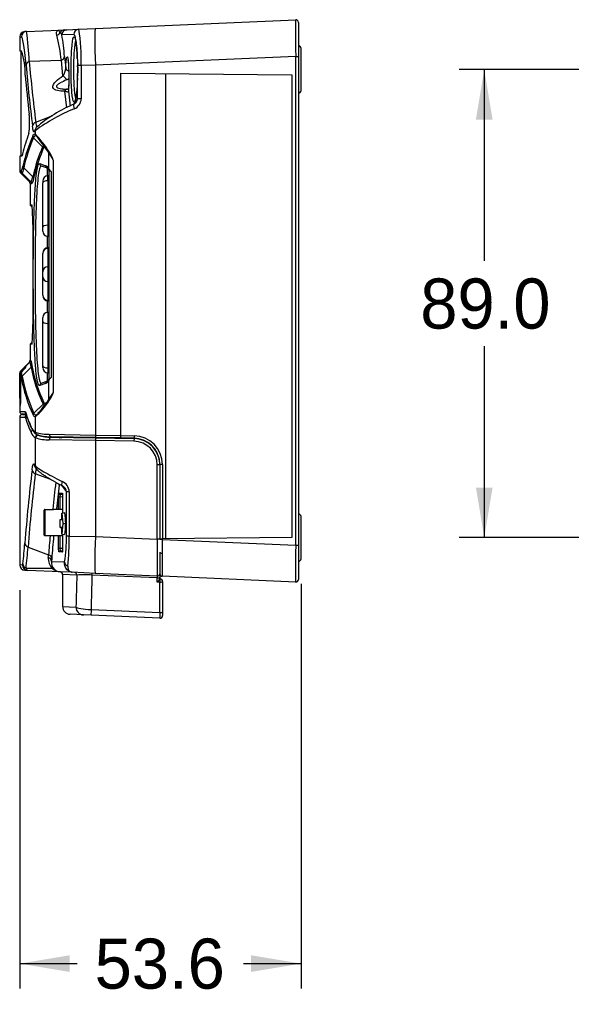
# Paper-space layout 'Layout1' of a CAD drawing. Header units: millimetres. Extents: x 18 to 263, y 21 to 193.
# Tile 7 of 9: x 132 to 184, y 42 to 136. Entities that reach past the tile are written whole.
import ezdxf
from ezdxf.enums import TextEntityAlignment as Align

# ---------------------------------------------------------------- set-up
doc = ezdxf.new("R2010")
doc.units = ezdxf.units.MM
for name, color, linetype in [('Default', 7, 'Continuous'), ('MS-001590', 7, 'Continuous'), ('MS-001593', 7, 'Continuous'), ('MS-001837', 7, 'Continuous')]:
    doc.layers.add(name, color=color, linetype=linetype)
doc.styles.add('SEACAD_Solid_Edge_ANSI', font='seans.ttf')
doc.dimstyles.new('ANSI_(inch)', dxfattribs={"dimtxt": 4.7625, "dimasz": 4.7625, "dimexe": 2.38125, "dimexo": 2.38125, "dimgap": 2.38125, "dimtad": 0, "dimtih": 1, "dimtoh": 1, "dimdec": 1, "dimlfac": 2, "dimzin": 4, "dimdsep": 46, "dimtxsty": 'SEACAD_Solid_Edge_ANSI', "dimblk1": '_SE_FILLED', "dimblk2": '_SE_FILLED', "dimsah": 1, "dimcen": 2.38125, "dimadec": 0, "dimazin": 0, "dimtfac": 1, "dimtofl": 0, "dimtmove": 0, "dimatfit": 3, "dimfxl": 1, "dimtolj": 1, "dimtzin": 4, "dimarcsym": 0})

# ---------------------------------------------------------------- blocks, each defined once
blk = doc.blocks.new('SE2')
at = {"layer": 'MS-001590', "color": 7, "linetype": 'Continuous'}
for p, q in [((139.001, 134.959), (158.056, 135.791)), ((132.444, 134.672), (135.543, 134.808)), ((135.543, 134.808), (136.058, 134.83)), ((136.058, 134.83), (136.285, 134.84)), ((136.285, 134.84), (137.406, 134.889)), ((137.406, 134.889), (139.001, 134.959)), ((158.317, 135.541), (158.317, 132.294)), ((131.792, 134.165), (131.966, 134.173)), ((131.792, 134.165), (131.792, 132.813)), ((132.444, 134.672), (132.27, 134.665)), ((136.93, 134.39), (135.808, 134.341)), ((158.321, 133.317), (158.317, 133.317)), ((158.321, 133.317), (158.321, 128.809)), ((158.567, 129.059), (158.567, 133.067)), ((131.973, 132.813), (131.792, 132.813)), ((131.917, 132.813), (131.917, 122.813)), ((136.064, 132.307), (136.181, 131.173)), ((158.056, 132.294), (139.001, 131.462)), ((158.056, 85.832), (158.056, 132.294)), ((158.056, 132.294), (158.317, 132.294)), ((158.317, 132.294), (158.317, 85.832)), ((135.759, 131.93), (132.698, 131.83)), ((135.91, 130.47), (135.759, 131.93)), ((137.65, 131.438), (137.327, 131.438)), ((139.001, 131.462), (137.65, 131.438)), ((137.65, 131.438), (137.65, 128.281)), ((139.001, 131.462), (139.001, 96.317)), ((137.285, 130.283), (137.282, 130.16)), ((137.287, 128.281), (137.287, 130.275)), ((141.402, 130.705), (157.682, 130.563)), ((141.402, 96.275), (141.402, 130.705)), ((145.7, 86.458), (145.7, 130.668)), ((157.682, 130.563), (157.682, 86.563)), ((136.27, 127.412), (136.075, 129.004)), ((136.428, 128.998), (136.606, 127.574)), ((137.65, 128.281), (137.287, 128.281)), ((158.317, 128.809), (158.321, 128.809)), ((133.323, 126.046), (134.939, 126.672)), ((133.105, 124.553), (133.97, 123.715)), ((133.289, 125.266), (133.211, 125.148)), ((133.289, 124.918), (133.289, 125.266)), ((131.973, 122.813), (131.792, 122.813)), ((131.792, 122.813), (131.792, 121.417)), ((134.56, 121.619), (134.56, 123.145)), ((132.178, 121.702), (133.038, 120.864)), ((133.699, 122.113), (134.264, 121.908)), ((134.428, 121.673), (133.863, 121.878)), ((134.428, 120.949), (134.428, 121.673)), ((134.982, 122.45), (134.982, 100.345)), ((131.935, 121.417), (131.792, 121.417)), ((131.865, 121.24), (132.008, 121.24)), ((131.865, 121.24), (132.719, 120.386)), ((132.008, 121.24), (132.861, 120.386)), ((134.56, 121.619), (134.561, 121.616)), ((134.576, 121.527), (134.575, 121.528)), ((134.792, 121.35), (134.592, 121.438)), ((134.592, 112.107), (134.592, 121.438)), ((134.792, 121.35), (134.792, 101.776)), ((132.861, 120.386), (132.719, 120.386)), ((132.792, 120.209), (132.934, 120.209)), ((132.792, 120.209), (132.792, 118.175)), ((132.966, 118.175), (132.792, 118.175)), ((132.792, 118.175), (132.993, 117.974)), ((133.03, 116.313), (133.03, 106.813)), ((134.428, 114.101), (134.428, 115.206)), ((134.592, 101.688), (134.592, 111.019)), ((134.428, 107.97), (134.428, 109.075)), ((132.993, 105.152), (132.792, 104.951)), ((132.966, 104.951), (132.792, 104.951)), ((132.792, 104.951), (132.792, 103.417)), ((132.365, 102.845), (132.76, 103.24)), ((132.719, 103.24), (132.365, 102.886)), ((132.76, 103.24), (132.719, 103.24)), ((132.792, 103.417), (132.833, 103.417)), ((131.817, 102.209), (131.797, 102.209)), ((131.797, 102.209), (131.797, 100.938)), ((131.817, 100.938), (131.817, 102.209)), ((131.817, 102.209), (131.89, 102.209)), ((132.219, 102.737), (131.87, 102.386)), ((131.87, 102.386), (131.89, 102.386)), ((131.878, 102.113), (131.878, 100.938)), ((131.878, 102.113), (131.878, 102.113)), ((131.878, 102.113), (131.878, 100.938)), ((131.89, 102.386), (132.219, 102.711)), ((131.915, 102.234), (131.89, 102.209)), ((131.89, 102.209), (131.89, 102.189)), ((132.211, 102.575), (131.943, 102.281)), ((132.219, 102.583), (131.952, 102.289)), ((132.028, 101.912), (132.886, 102.751)), ((132.365, 102.884), (132.365, 102.886)), ((132.365, 102.853), (132.365, 102.845)), ((134.428, 101.453), (134.428, 102.228)), ((134.264, 101.218), (133.699, 101.013)), ((133.863, 101.248), (134.428, 101.453)), ((134.561, 101.51), (134.56, 101.508)), ((134.56, 99.745), (134.56, 101.508)), ((134.575, 101.598), (134.576, 101.599)), ((134.592, 101.688), (134.792, 101.776)), ((131.878, 100.938), (131.817, 100.938)), ((131.878, 100.938), (131.878, 100.938)), ((133.151, 98.401), (134.014, 99.241)), ((134.586, 99.726), (134.558, 99.685)), ((134.56, 99.745), (134.567, 99.771)), ((131.792, 99.091), (131.792, 98.546)), ((131.792, 98.546), (132.297, 98.538)), ((132.388, 98.303), (132.025, 98.309)), ((133.289, 96.587), (133.289, 98.044)), ((133.289, 96.587), (133.307, 96.578)), ((134.612, 96.39), (139.001, 96.317)), ((139.007, 96.079), (134.792, 96.153)), ((139.001, 96.317), (141.402, 96.275)), ((141.404, 96.038), (139.007, 96.079)), ((139.045, 96.079), (139.045, 96.038)), ((141.402, 96.275), (141.402, 96.275)), ((141.402, 96.275), (142.677, 96.253)), ((142.675, 96.015), (141.404, 96.038)), ((145.369, 93.516), (145.137, 93.516)), ((145.369, 93.516), (145.369, 86.455)), ((158.321, 88.817), (158.317, 88.817)), ((158.321, 88.817), (158.321, 84.309)), ((158.567, 84.559), (158.567, 88.567)), ((145.127, 86.453), (145.354, 86.455)), ((157.682, 86.563), (145.354, 86.455)), ((145.354, 86.455), (145.354, 86.387)), ((145.354, 86.387), (158.056, 85.832)), ((145.354, 86.387), (145.354, 85.083)), ((158.056, 85.832), (158.317, 85.832)), ((158.317, 85.832), (158.317, 82.585)), ((158.317, 84.309), (158.321, 84.309)), ((158.056, 82.335), (145.354, 82.89))]:
    blk.add_line(p, q, dxfattribs=at)
for centre, radius, start, end in [((158.067, 135.541), 0.25, 0, 92.5), ((120.356, 131.952), 17.302, 358.29594, 9.7739), ((132.292, 134.165), 0.5, 92.5, 180.00061), ((106.867, 130.951), 25.846, 1.94834, 8.27815), ((119.964, 130.255), 15.884, 6.05457, 14.89395), ((135.256, 134.134), 0.589, 20.56878, 48.21704), ((104.158, 129.32), 32.046, 5.3486, 9.01438), ((158.317, 133.067), 0.25, 0, 89), ((124.979, 130.585), 7.34, 359.60153, 17.66884), ((117.35, 131.38), 19.939, 2.12227, 3.23984), ((175.782, 133.483), 38.53, 182.02944, 183.0631), ((151.272, 132.784), 14.009, 182.67819, 185.5139), ((290.742, 145.473), 158.967, 185.0602, 187.15677), ((291.254, 146.029), 159.19, 185.11747, 187.2112), ((134.886, 131.269), 1.298, 322.05709, 355.79214), ((129.368, 130.987), 7.95, 354.91139, 3.15139), ((132.716, 131.015), 4.631, 350.80696, 5.23299), ((270.308, 142.675), 138.522, 185.02795, 186.57831), ((136.221, 132.164), 2.977, 265.28496, 272.26764), ((147.436, 120.536), 12.766, 142.65485, 145.6233), ((136.571, 128.321), 1.079, 292.94992, 357.83947), ((136.675, 128.317), 0.613, 324.40624, 356.64239), ((158.317, 129.059), 0.25, 271, 0), ((143.858, 110.634), 18.051, 112.35786, 125.84218), ((142.199, 115.357), 13.478, 112.9132, 130.92295), ((136.678, 128.322), 0.613, 296.28171, 323.85252), ((124.299, 126.006), 8.437, 352.96752, 5.43935), ((133.462, 125.618), 0.451, 107.92588, 173.52342), ((133.699, 125.155), 0.488, 146.96473, 180.78493), ((136.855, 123.177), 4.212, 145.82726, 147.81786), ((144.286, 120.268), 12.53, 157.94625, 167.21334), ((147.308, 118.515), 15.571, 156.49106, 167.53716), ((147.392, 118.332), 15.582, 156.47201, 167.51188), ((133.279, 124.732), 0.25, 181.36235, 225.84739), ((123.995, 116.282), 12.686, 33.28649, 42.89798), ((123.108, 115.715), 13.66, 41.29172, 41.35825), ((123.108, 115.715), 13.66, 40.09838, 41.29172), ((114.56, 109.668), 24.117, 33.85396, 38.05024), ((148.306, 117.454), 15.644, 156.40845, 167.40994), ((148.493, 117.237), 15.763, 155.60234, 167.34516), ((135.568, 121.001), 3.15, 117.59429, 120.48656), ((133.681, 122.45), 1.12, 26.86924, 35.76952), ((131.542, 121.286), 3.631, 18.69852, 32.64127), ((140.162, 125.916), 6.233, 208.34938, 213.78358), ((132.352, 121.879), 0.248, 180.85324, 225.66364), ((134.093, 121.438), 0.5, 21.18878, 70.02073), ((134.342, 121.438), 0.25, 21.16846, 70), ((132.042, 121.417), 0.25, 180, 225), ((132.187, 121.418), 0.253, 180.23398, 224.7492), ((132.865, 120.687), 0.248, 0.86213, 45.66255), ((135.568, 122.261), 1.197, 212.65317, 229.5752), ((134.342, 121.438), 0.25, 0, 20.82859), ((132.542, 120.209), 0.25, 0, 45), ((132.682, 120.208), 0.253, 0.23337, 44.74969), ((118.223, 116.737), 14.813, 358.35795, 5.56838), ((118.516, 111.563), 16.085, 358.06134, 1.93866), ((118.486, 106.38), 14.55, 354.37404, 1.70713), ((132.542, 103.417), 0.25, 315, 0), ((132.581, 103.418), 0.253, 315.24015, 359.76466), ((132.047, 102.209), 0.25, 135.0004, 180), ((132.067, 102.209), 0.25, 135.00204, 180), ((132.128, 102.113), 0.25, 137.84459, 180), ((127.76, 101.089), 4.244, 8.78648, 13.95986), ((127.807, 101.257), 4.272, 8.81409, 13.98485), ((118.733, 116.247), 19.089, 314.94847, 315.56544), ((135.269, 99.706), 4.281, 132.70096, 135.42875), ((131.43, 103.384), 1.125, 314.57725, 326.30861), ((135.427, 100.967), 3.571, 151.40428, 151.81346), ((132.545, 102.667), 0.252, 135.22512, 179.76328), ((132.542, 102.676), 0.25, 160.32318, 180), ((132.542, 102.676), 0.25, 134.9917, 160.32318), ((132.542, 102.708), 0.25, 134.99954, 136.76988), ((132.522, 102.723), 0.225, 136.05957, 136.20749), ((99.546, 102.713), 32.82, 0.0835, 0.23049), ((132.712, 102.928), 0.248, 314.49266, 359.32094), ((146.272, 105.117), 13.593, 190.02054, 205.61116), ((146.353, 105.298), 13.602, 190.04699, 205.62764), ((132.202, 101.735), 0.248, 134.49158, 179.32868), ((145.285, 104.06), 13.532, 189.88358, 205.53905), ((145.367, 104.242), 13.541, 189.9102, 205.55539), ((134.093, 101.688), 0.5, 289.97927, 338.81122), ((134.342, 101.688), 0.25, 290, 338.83154), ((135.568, 100.865), 1.196, 130.42356, 147.34807), ((134.342, 101.688), 0.25, 339.17141, 360), ((134.342, 101.688), 0.25, 345.68345, 347.05814), ((131.712, 101.521), 3.475, 326.27434, 340.22649), ((143.708, 94.386), 10.567, 145.66725, 148.10107), ((127.152, 104.581), 8.967, 313.18981, 326.18938), ((116.657, 112.432), 21.973, 320.91374, 324.55719), ((133.837, 99.421), 0.253, 314.5523, 358.62709), ((134.937, 99.627), 0.397, 120.37357, 158.79542), ((132.147, 101.403), 2.96, 325.50736, 331.04253), ((132.03, 98.546), 0.237, 180.39724, 269), ((132.086, 99.142), 0.24, 168.67232, 169.81496), ((132.534, 98.537), 0.237, 179.95313, 228.28347), ((145.535, 102.626), 13.819, 197.7344, 203.74892), ((132.605, 98.415), 0.233, 179.69044, 197.86367), ((144.434, 102.112), 12.623, 197.36462, 204.06066), ((133.327, 98.221), 0.252, 134.40447, 178.78277), ((133.891, 97.508), 1.1, 203.98968, 236.77292), ((133.118, 97.058), 0.231, 179.38319, 205.98811), ((134.117, 97.498), 1.323, 204.13082, 236.90213), ((134.489, 100.178), 3.79, 251.82238, 271.86464), ((133.541, 96.575), 0.235, 179.37388, 242.7735), ((133.545, 96.603), 0.26, 234.07299, 245.01772), ((134.365, 98.641), 2.462, 247.73635, 266.81214), ((134.679, 99.682), 3.531, 262.95795, 271.84234), ((158.317, 88.567), 0.25, 0, 89), ((158.317, 84.559), 0.25, 271, 0), ((145.365, 83.127), 0.237, 177.49095, 267.5), ((145.365, 83.127), 0.238, 200.24727, 267.49965), ((158.067, 82.585), 0.25, 267.5, 0)]:
    blk.add_arc(centre, radius, start, end, dxfattribs=at)
for centre, major_axis, ratio, start_param, end_param in [((158.067, 132.288), (-0.011, 3.503), 0.003108, 0.000126, 1.56902), ((136.079, 134.331), (-0.022, 0.5), 0.984307, 0, 1.021857), ((136.307, 134.341), (-0.022, 0.5), 0.998509, 0, 1.527228), ((137.428, 134.39), (-0.022, 0.5), 0.995263, 0, 1.52737), ((139.154, 131.462), (0.153, -3.497), 0.043578, 3.141593, 4.710486), ((132.466, 134.173), (0.022, -0.5), 0.999502, 3.141593, 4.668777), ((135.218, 134.815), (0.488, 0.109), 0.974996, 4.692933, 5.538941), ((135.565, 132.307), (0.498, 0.05), 0.829235, 5.029612, 6.163543), ((137.514, 132.129), (0.237, 0.009), 0.34159, 3.027605, 3.156026), ((132.894, 131.452), (-0.498, -0.044), 0.831691, 5.041411, 6.177327), ((136.929, 131.173), (0.75, -0.026), 0.437983, 3.221296, 4.036703), ((137.544, 131.438), (0.237, 0.013), 0.119566, 2.720341, 3.148385), ((136.199, 129.906), (-0.423, 0.62), 0.194629, 4.841092, 5.707763), ((137.523, 130.275), (0.237, -0.007), 0.252486, 3.136043, 3.252558), ((136.361, 128.44), (0.023, -0.75), 0.555805, 3.144885, 3.843063), ((137.175, 128.998), (0.748, -0.055), 0.668646, 3.143498, 3.250611), ((137.175, 128.998), (0.748, -0.055), 0.668646, 3.12741, 3.143498), ((137.181, 127.328), (0.231, -0.444), 0.341061, 3.13934, 4.536908), ((133.786, 125.266), (0.416, -0.277), 0.986238, 3.14546, 3.73444), ((133.537, 124.918), (-0.139, -0.208), 0.993823, 5.299826, 6.086361), ((134.794, 123.245), (0.206, 0.141), 0.571768, 2.267377, 3.144818), ((133.948, 122.113), (0.086, 0.235), 0.997059, 1.918917, 3.141593), ((134.513, 121.908), (0.086, 0.235), 0.995227, 1.918327, 3.141593), ((134.808, 121.619), (0.233, 0.09), 0.963022, 2.759268, 3.141593), ((134.809, 121.616), (-0.234, -0.089), 0.955898, 5.904415, 6.283185), ((132.067, 102.209), (-0.176, 0.178), 0.579659, 0.01035, 1.050689), ((132.128, 102.113), (-0.241, -0.066), 0.996481, 5.229607, 6.015019), ((132.128, 102.113), (0.185, -0.168), 0.557271, 3.05374, 3.142111), ((132.396, 102.534), (-0.176, 0.178), 0.579845, 0.011177, 0.870813), ((132.396, 102.407), (0.185, -0.169), 0.55933, 3.062353, 3.142681), ((132.542, 102.584), (-0.25, 0), 0.996828, 5.496365, 5.756274), ((133.948, 101.013), (-0.086, 0.235), 0.997059, 0, 1.222676), ((134.513, 101.218), (-0.086, 0.235), 0.995227, 0, 1.223265), ((134.808, 101.508), (0.233, -0.09), 0.963022, 3.141593, 3.523917), ((134.809, 101.51), (0.234, -0.089), 0.955898, 3.141593, 3.520363), ((134.311, 99.745), (-0.239, 0.074), 0.946937, 3.148615, 3.459654), ((134.32, 99.771), (-0.234, 0.089), 0.927017, 3.142863, 3.53022), ((134.796, 99.592), (-0.203, 0.146), 0.584567, 0.090776, 0.888482), ((133.537, 98.044), (-0.073, 0.239), 0.995324, 0.488605, 1.274195), ((133.525, 96.587), (0.13, 0.199), 0.993899, 2.148809, 3.125231), ((139.012, 96.317), (0.004, 0.237), 0.043613, 1.571558, 3.141593), ((141.408, 96.275), (0.004, 0.237), 0.026177, 1.571558, 3.141593), ((142.679, 96.253), (0.004, 0.237), 0.008725, 1.570949, 3.141593), ((142.632, 93.516), (2.501, -0.056), 0.999284, 0.102749, 1.575878), ((142.63, 93.516), (-2.738, 0.064), 0.999429, 3.164845, 4.718204), ((145.365, 86.387), (0.237, 0.001), 0.000131, 1.614429, 3.142021), ((158.067, 85.838), (-0.011, -3.503), 0.003108, 4.714166, 6.283059)]:
    blk.add_ellipse(centre, major_axis=major_axis, ratio=ratio, start_param=start_param, end_param=end_param, dxfattribs=at)
for points, knots in [([(135.314, 134.338), (135.292, 134.408), (135.287, 134.473), (135.298, 134.587), (135.314, 134.637), (135.362, 134.718), (135.393, 134.75), (135.445, 134.783), (135.464, 134.792), (135.503, 134.803), (135.523, 134.807), (135.543, 134.808)], [0, 0, 0, 0, 0.25, 0.25, 0.5, 0.5, 0.75, 0.75, 0.875, 0.875, 1, 1, 1, 1]), ([(135.649, 134.573), (135.576, 134.645), (135.548, 134.705), (135.525, 134.786), (135.533, 134.807), (135.543, 134.808)], [0, 0, 0, 0, 0.5, 0.5, 1, 1, 1, 1]), ([(132.395, 131.452), (132.354, 131.918), (132.313, 132.318), (132.233, 133.002), (132.193, 133.287), (132.083, 133.958), (132.019, 134.175), (131.966, 134.173)], [0, 0, 0, 0, 0.25, 0.25, 0.5, 0.5, 1, 1, 1, 1]), ([(136.731, 132.849), (136.734, 132.896), (136.738, 132.942), (136.782, 133.566), (136.845, 133.978), (136.985, 134.265), (137.063, 134.144), (137.196, 133.421), (137.25, 132.829), (137.278, 132.129)], [0.6153216, 0.6153216, 0.6153216, 0.6153216, 0.625, 0.625, 0.75, 0.75, 0.875, 0.875, 1, 1, 1, 1]), ([(137.278, 132.129), (137.258, 132.845), (137.207, 133.474), (137.11, 134.056), (137.074, 134.195), (137.002, 134.361), (136.966, 134.391), (136.93, 134.39)], [0, 0, 0, 0, 0.5, 0.5, 0.75, 0.75, 1, 1, 1, 1]), ([(137.058, 134.017), (137.058, 134.017), (137.061, 134.012), (137.07, 133.99), (137.084, 133.95), (137.1, 133.889), (137.119, 133.807), (137.139, 133.703), (137.159, 133.58), (137.178, 133.438), (137.197, 133.28), (137.214, 133.106), (137.23, 132.92), (137.245, 132.723), (137.254, 132.579), (137.258, 132.509), (137.258, 132.507)], [0.1632961, 0.1632961, 0.1632961, 0.1632961, 0.2029077, 0.2497311, 0.3035753, 0.3636356, 0.4285125, 0.4967363, 0.5670856, 0.6386534, 0.7107995, 0.7830465, 0.8550205, 0.9264439, 0.998277, 1, 1, 1, 1]), ([(137.118, 133.811), (137.061, 133.637), (137.011, 133.294), (136.934, 132.304), (136.912, 131.608), (136.918, 130.248), (136.946, 129.575), (137.026, 128.729), (137.07, 128.464), (137.118, 128.316)], [0.2689697, 0.2689697, 0.2689697, 0.2689697, 0.375, 0.375, 0.5, 0.5, 0.625, 0.625, 0.7145295, 0.7145295, 0.7145295, 0.7145295]), ([(136.181, 131.173), (136.199, 131.682), (136.233, 132.065), (136.314, 132.354), (136.361, 132.257), (136.436, 131.63), (136.462, 131.11), (136.474, 130.001), (136.459, 129.418), (136.428, 128.998)], [0, 0, 0, 0, 0.25, 0.25, 0.5, 0.5, 0.75, 0.75, 1, 1, 1, 1]), ([(136.38, 131.993), (136.38, 131.993), (136.381, 131.991), (136.383, 131.979), (136.389, 131.948), (136.396, 131.897), (136.405, 131.826), (136.414, 131.735), (136.423, 131.625), (136.432, 131.497), (136.441, 131.353), (136.448, 131.192), (136.455, 131.02), (136.46, 130.837), (136.464, 130.648), (136.466, 130.456), (136.467, 130.264), (136.466, 130.075), (136.463, 129.893), (136.459, 129.717), (136.454, 129.548), (136.447, 129.384), (136.438, 129.23), (136.432, 129.119), (136.428, 129.07), (136.427, 129.06)], [0.2498024, 0.2498024, 0.2498024, 0.2498024, 0.2580287, 0.280148, 0.3053187, 0.3334006, 0.363869, 0.3960284, 0.429187, 0.4641581, 0.5005753, 0.5381374, 0.5765374, 0.6154547, 0.6545629, 0.693457, 0.7318789, 0.7696596, 0.8067257, 0.8430819, 0.8795777, 0.9167253, 0.9544258, 0.9924797, 1, 1, 1, 1]), ([(136.703, 129.838), (136.69, 130.18), (136.682, 130.547), (136.678, 131.596), (136.696, 132.29), (136.731, 132.849)], [0.4372617, 0.4372617, 0.4372617, 0.4372617, 0.5, 0.5, 0.6153216, 0.6153216, 0.6153216, 0.6153216]), ([(136.075, 129.004), (135.823, 128.997), (135.584, 129.006), (135.167, 129.096), (134.981, 129.183), (134.909, 129.512), (135.046, 129.732), (135.424, 130.12), (135.662, 130.301), (135.91, 130.47)], [0, 0, 0, 0, 0.25, 0.25, 0.5, 0.5, 0.75, 0.75, 1, 1, 1, 1]), ([(136.264, 130.067), (136.051, 129.98), (135.839, 129.889), (135.552, 129.73), (135.458, 129.672), (135.316, 129.544), (135.272, 129.464), (135.334, 129.344), (135.418, 129.305), (135.596, 129.249), (135.695, 129.231), (135.856, 129.209), (135.917, 129.202), (135.98, 129.196)], [0, 0, 0, 0, 0.25, 0.25, 0.375, 0.375, 0.5, 0.5, 0.625, 0.625, 0.75, 0.75, 0.8249899, 0.8249899, 0.8249899, 0.8249899]), ([(136.437, 129.196), (136.418, 129.194), (136.386, 129.191), (136.35, 129.19), (136.337, 129.19)], [0.8732119, 0.8732119, 0.8732119, 0.8732119, 0.960109, 1, 1, 1, 1]), ([(137.235, 129.24), (137.212, 128.952), (137.185, 128.699), (137.092, 128.079), (137.015, 127.885), (136.872, 128.037), (136.805, 128.385), (136.735, 129.184), (136.717, 129.499), (136.703, 129.838)], [0.064849, 0.064849, 0.064849, 0.064849, 0.125, 0.125, 0.25, 0.25, 0.375, 0.375, 0.4372617, 0.4372617, 0.4372617, 0.4372617]), ([(137.234, 129.258), (137.228, 129.187), (137.219, 129.067), (137.201, 128.885), (137.183, 128.722), (137.163, 128.576), (137.143, 128.448), (137.123, 128.338), (137.103, 128.247), (137.085, 128.18), (137.07, 128.137), (137.061, 128.115), (137.058, 128.11), (137.058, 128.11)], [0, 0, 0, 0, 0.0829683, 0.1658749, 0.2481143, 0.3293693, 0.4094383, 0.4893058, 0.5684658, 0.645879, 0.7106539, 0.7682469, 0.810802, 0.810802, 0.810802, 0.810802]), ([(136.428, 128.998), (136.423, 128.953), (136.403, 128.933), (136.354, 128.914), (136.326, 128.915), (136.263, 128.927), (136.23, 128.938), (136.157, 128.967), (136.118, 128.985), (136.075, 129.004)], [0, 0, 0, 0, 0.25, 0.25, 0.5, 0.5, 0.75, 0.75, 1, 1, 1, 1]), ([(133.211, 125.148), (133.193, 125.121), (133.175, 125.112), (133.149, 125.125), (133.141, 125.133), (133.123, 125.16), (133.115, 125.178), (133.09, 125.245), (133.074, 125.307), (133.043, 125.462), (133.028, 125.558), (133.014, 125.669)], [0, 0, 0, 0, 0.25, 0.25, 0.375, 0.375, 0.5, 0.5, 0.75, 0.75, 1, 1, 1, 1]), ([(133.323, 126.047), (133.335, 125.952), (133.348, 125.869), (133.375, 125.734), (133.388, 125.681), (133.408, 125.628), (133.414, 125.615), (133.419, 125.605)], [0, 0, 0, 0, 0.25, 0.25, 0.5, 0.5, 0.5940679, 0.5940679, 0.5940679, 0.5940679]), ([(133.361, 124.741), (133.316, 124.771), (133.272, 124.77), (133.208, 124.724), (133.187, 124.7), (133.156, 124.654), (133.146, 124.636), (133.125, 124.598), (133.115, 124.576), (133.105, 124.553)], [0, 0, 0, 0, 0.5, 0.5, 0.75, 0.75, 0.875, 0.875, 1, 1, 1, 1]), ([(132.066, 123.041), (132.063, 123.026), (132.056, 122.997), (132.046, 122.958), (132.036, 122.924), (132.027, 122.894), (132.017, 122.869), (132.008, 122.849), (131.999, 122.833), (131.99, 122.821), (131.981, 122.814), (131.976, 122.813), (131.973, 122.813)], [0, 0, 0, 0, 0.100194, 0.200264, 0.30024, 0.400152, 0.500031, 0.599908, 0.699813, 0.799776, 0.899828, 1, 1, 1, 1]), ([(133.863, 121.878), (133.812, 121.897), (133.763, 121.845), (133.672, 121.606), (133.63, 121.421), (133.551, 120.918), (133.515, 120.6), (133.45, 119.856), (133.422, 119.427), (133.371, 118.459), (133.35, 117.934), (133.313, 116.803), (133.298, 116.19), (133.275, 114.925), (133.266, 114.273), (133.255, 112.927), (133.252, 112.234), (133.252, 110.186), (133.264, 108.807), (133.299, 106.919), (133.314, 106.308), (133.351, 105.172), (133.372, 104.649), (133.422, 103.691), (133.451, 103.256), (133.516, 102.514), (133.551, 102.202), (133.67, 101.447), (133.761, 101.21), (133.863, 101.248)], [0, 0, 0, 0, 0.0625, 0.0625, 0.125, 0.125, 0.1875, 0.1875, 0.25, 0.25, 0.3125, 0.3125, 0.375, 0.375, 0.4375, 0.4375, 0.5, 0.5, 0.625, 0.625, 0.6875, 0.6875, 0.75, 0.75, 0.8125, 0.8125, 0.875, 0.875, 1, 1, 1, 1]), ([(133.274, 119.825), (133.288, 120.039), (133.303, 120.239), (133.351, 120.804), (133.387, 121.13), (133.466, 121.645), (133.508, 121.834), (133.599, 122.078), (133.648, 122.132), (133.699, 122.113)], [0.781969, 0.781969, 0.781969, 0.781969, 0.8125, 0.8125, 0.875, 0.875, 0.9375, 0.9375, 1, 1, 1, 1]), ([(134.792, 121.35), (134.73, 121.392), (134.677, 121.43), (134.603, 121.489), (134.581, 121.512), (134.576, 121.527)], [0, 0, 0, 0, 0.5, 0.5, 1, 1, 1, 1]), ([(133.269, 103.37), (133.257, 103.57), (133.244, 103.782), (133.208, 104.492), (133.186, 105.027), (133.15, 106.188), (133.135, 106.813), (133.099, 108.744), (133.088, 110.155), (133.088, 112.25), (133.091, 112.958), (133.102, 114.334), (133.111, 115.002), (133.134, 116.295), (133.149, 116.922), (133.186, 118.079), (133.207, 118.616), (133.245, 119.363), (133.259, 119.602), (133.274, 119.825)], [0.2218312, 0.2218312, 0.2218312, 0.2218312, 0.25, 0.25, 0.3125, 0.3125, 0.375, 0.375, 0.5, 0.5, 0.5625, 0.5625, 0.625, 0.625, 0.6875, 0.6875, 0.75, 0.75, 0.781969, 0.781969, 0.781969, 0.781969]), ([(133.699, 101.013), (133.597, 100.976), (133.506, 101.218), (133.388, 101.99), (133.352, 102.31), (133.302, 102.897), (133.285, 103.125), (133.269, 103.37)], [0, 0, 0, 0, 0.125, 0.125, 0.1875, 0.1875, 0.2218312, 0.2218312, 0.2218312, 0.2218312]), ([(132.328, 102.71), (132.328, 102.71), (132.326, 102.708), (132.317, 102.696), (132.295, 102.67), (132.261, 102.631), (132.229, 102.595), (132.21, 102.575), (132.208, 102.573)], [0.3545874, 0.3545874, 0.3545874, 0.3545874, 0.4094284, 0.5107394, 0.6360952, 0.7946221, 0.9800622, 1, 1, 1, 1]), ([(134.576, 101.599), (134.581, 101.614), (134.603, 101.637), (134.658, 101.681), (134.681, 101.698), (134.732, 101.735), (134.761, 101.755), (134.792, 101.776)], [0, 0, 0, 0, 0.5, 0.5, 0.75, 0.75, 1, 1, 1, 1]), ([(131.797, 100.938), (131.797, 100.449), (131.796, 99.969), (131.793, 99.286), (131.792, 99.085), (131.792, 99.084), (131.792, 99.084), (131.792, 99.084)], [0, 0, 0, 0, 0.25, 0.25, 0.5, 0.5, 0.500189, 0.500189, 0.500189, 0.500189]), ([(131.837, 99.176), (131.832, 99.248), (131.827, 99.418), (131.819, 99.998), (131.817, 100.462), (131.817, 100.938)], [0.5664588, 0.5664588, 0.5664588, 0.5664588, 0.75, 0.75, 1, 1, 1, 1]), ([(131.878, 100.938), (131.878, 100.462), (131.874, 99.996), (131.862, 99.403), (131.855, 99.226), (131.848, 99.162)], [0, 0, 0, 0, 0.25, 0.25, 0.4463061, 0.4463061, 0.4463061, 0.4463061]), ([(134.119, 99.093), (134.103, 99.105), (134.086, 99.122), (134.051, 99.169), (134.032, 99.204), (134.014, 99.241)], [0.7673851, 0.7673851, 0.7673851, 0.7673851, 0.875, 0.875, 1, 1, 1, 1]), ([(134.09, 99.415), (134.108, 99.378), (134.126, 99.345), (134.163, 99.294), (134.182, 99.276), (134.213, 99.256), (134.225, 99.25), (134.237, 99.248)], [0, 0, 0, 0, 0.125, 0.125, 0.25, 0.25, 0.3298519, 0.3298519, 0.3298519, 0.3298519]), ([(131.848, 99.162), (131.847, 99.145), (131.845, 99.136), (131.841, 99.136), (131.839, 99.149), (131.837, 99.176)], [0.4463061, 0.4463061, 0.4463061, 0.4463061, 0.5, 0.5, 0.5664588, 0.5664588, 0.5664588, 0.5664588]), ([(132.367, 98.386), (132.367, 98.386), (132.367, 98.385), (132.371, 98.378), (132.378, 98.361), (132.383, 98.345), (132.385, 98.338)], [0.6005975, 0.6005975, 0.6005975, 0.6005975, 0.6218738, 0.7459743, 0.9070805, 1, 1, 1, 1]), ([(133.151, 98.401), (133.168, 98.367), (133.184, 98.335), (133.219, 98.284), (133.236, 98.265), (133.289, 98.219), (133.324, 98.209), (133.361, 98.22)], [0, 0, 0, 0, 0.25, 0.25, 0.5, 0.5, 1, 1, 1, 1]), ([(133.436, 98.273), (133.457, 98.292), (133.481, 98.315), (133.543, 98.38), (133.583, 98.424), (133.657, 98.509), (133.689, 98.548), (133.723, 98.589)], [0.1527684, 0.1527684, 0.1527684, 0.1527684, 0.25, 0.25, 0.375, 0.375, 0.4625348, 0.4625348, 0.4625348, 0.4625348]), ([(133.289, 98.044), (133.251, 98.032), (133.215, 98.042), (133.162, 98.088), (133.144, 98.108), (133.109, 98.16), (133.092, 98.192), (133.075, 98.227)], [0, 0, 0, 0, 0.5, 0.5, 0.75, 0.75, 1, 1, 1, 1]), ([(134.612, 96.39), (134.612, 96.359), (134.617, 96.329), (134.634, 96.272), (134.648, 96.245), (134.698, 96.18), (134.744, 96.154), (134.792, 96.153)], [0, 0, 0, 0, 0.25, 0.25, 0.5, 0.5, 1, 1, 1, 1]), ([(145.131, 85.176), (145.127, 85.153), (145.149, 85.129), (145.232, 85.095), (145.292, 85.084), (145.354, 85.083)], [0, 0, 0, 0, 0.5, 0.5, 1, 1, 1, 1]), ([(145.354, 85.083), (145.354, 84.443), (145.354, 83.877), (145.354, 83.101), (145.354, 82.89), (145.354, 82.89)], [0, 0, 0, 0, 0.5, 0.5, 1, 1, 1, 1])]:
    blk.add_open_spline(points, degree=3, knots=knots, dxfattribs=at)
for points in [[(136.466, 130.167), (136.402, 130.129), (136.334, 130.095), (136.264, 130.067)], [(137.283, 130.151), (137.272, 129.825), (137.256, 129.516), (137.235, 129.24)], [(137.287, 130.275), (137.286, 130.234), (137.284, 130.192), (137.283, 130.151)], [(133.029, 124.726), (133.111, 124.916), (133.197, 124.979), (133.289, 124.918)], [(131.935, 121.417), (131.981, 121.416), (132.037, 121.57), (132.104, 121.875)], [(132.178, 121.702), (132.111, 121.394), (132.054, 121.239), (132.008, 121.24)], [(132.861, 120.386), (132.909, 120.386), (132.968, 120.546), (133.038, 120.864)], [(133.113, 120.691), (133.042, 120.37), (132.982, 120.209), (132.934, 120.209)], [(132.886, 102.751), (132.831, 103.077), (132.788, 103.24), (132.76, 103.24)], [(132.833, 103.417), (132.862, 103.417), (132.904, 103.252), (132.96, 102.925)], [(134.523, 99.634), (134.535, 99.669), (134.547, 99.706), (134.56, 99.745)], [(132.297, 98.538), (132.321, 98.536), (132.347, 98.496), (132.373, 98.416)], [(133.361, 98.22), (133.378, 98.226), (133.403, 98.243), (133.436, 98.273)]]:
    blk.add_open_spline(points, degree=3, dxfattribs=at)
at = {"layer": 'MS-001593', "color": 7, "linetype": 'Continuous'}
for p, q in [((131.792, 98.02), (132.298, 98.011)), ((131.792, 98.02), (131.792, 83.961)), ((132.046, 98.27), (132.406, 98.264)), ((133.29, 93.383), (133.29, 96.058)), ((133.307, 96.049), (133.29, 96.058)), ((133.597, 96.298), (133.56, 96.298)), ((133.56, 96.298), (133.56, 96.298)), ((139.003, 95.788), (134.6, 95.862)), ((134.798, 96.112), (134.799, 96.112)), ((134.799, 96.112), (139.018, 96.038)), ((139.003, 95.788), (139.003, 86.664)), ((142.665, 95.725), (139.003, 95.788)), ((139.018, 96.038), (142.681, 95.975)), ((133.171, 93.563), (133.29, 93.383)), ((144.876, 86.407), (144.876, 93.475)), ((145.137, 93.475), (144.876, 93.475)), ((145.137, 93.475), (145.137, 86.453)), ((134.748, 92.097), (133.281, 92.638)), ((135.527, 90.795), (135.841, 90.801)), ((136.239, 86.709), (136.239, 90.923)), ((136.506, 90.923), (136.239, 90.923)), ((136.506, 90.923), (136.506, 86.709)), ((135.496, 89.294), (135.496, 90.42)), ((135.623, 90.42), (135.496, 90.42)), ((135.876, 90.424), (135.623, 90.42)), ((135.623, 90.42), (135.623, 89.299)), ((135.862, 90.674), (135.654, 90.67)), ((135.876, 90.426), (135.876, 88.912)), ((135.876, 90.426), (135.876, 90.426)), ((135.876, 90.426), (135.876, 88.912)), ((134.137, 86.81), (134.137, 89.184)), ((134.137, 89.184), (134.201, 89.184)), ((134.2, 89.249), (135.876, 89.308)), ((135.876, 89.243), (134.201, 89.184)), ((134.201, 89.184), (134.201, 86.81)), ((135.789, 88.899), (136.056, 88.939)), ((135.646, 88.274), (135.789, 88.279)), ((135.646, 87.524), (135.646, 88.274)), ((135.646, 88.274), (135.789, 88.274)), ((135.789, 88.274), (135.789, 88.899)), ((135.789, 88.899), (135.885, 87.899)), ((135.789, 87.524), (135.646, 87.524)), ((135.646, 87.524), (135.789, 87.519)), ((135.885, 87.899), (135.789, 86.899)), ((135.789, 86.899), (135.789, 87.524)), ((135.885, 87.899), (136.161, 87.899)), ((134.137, 86.81), (134.201, 86.81)), ((135.876, 86.686), (134.2, 86.745)), ((134.201, 86.81), (135.876, 86.751)), ((135.496, 85.574), (135.496, 86.699)), ((135.623, 86.695), (135.623, 85.574)), ((135.789, 86.899), (136.056, 86.86)), ((135.876, 86.886), (135.876, 85.568)), ((135.876, 86.886), (135.876, 85.568)), ((136.506, 86.709), (136.239, 86.709)), ((136.506, 86.709), (139.003, 86.664)), ((139.003, 86.664), (144.876, 86.407)), ((145.137, 86.407), (144.876, 86.407)), ((132.588, 85.665), (134.535, 84.926)), ((135.496, 85.574), (135.623, 85.574)), ((135.841, 85.193), (135.527, 85.199)), ((135.623, 85.574), (135.876, 85.57)), ((135.654, 85.324), (135.862, 85.32)), ((135.876, 85.568), (135.876, 85.568)), ((135.876, 85.568), (135.876, 85.551)), ((145.137, 85.172), (145.137, 83.161)), ((134.837, 84.553), (134.817, 84.307)), ((134.817, 84.307), (136.065, 84.253)), ((132.066, 83.949), (131.792, 83.961)), ((132.27, 83.461), (132.544, 83.449)), ((135.664, 83.313), (132.544, 83.449)), ((136.799, 83.263), (135.664, 83.313)), ((137.233, 83.005), (135.875, 83.064)), ((135.875, 83.064), (135.875, 80.022)), ((139.003, 83.167), (136.799, 83.263)), ((144.876, 82.734), (138.674, 83.005)), ((144.876, 82.911), (139.003, 83.167)), ((144.876, 82.337), (144.876, 82.734)), ((145.137, 83.083), (145.137, 82.807)), ((145.137, 82.807), (145.137, 82.641)), ((145.137, 82.649), (145.148, 82.649)), ((145.387, 82.399), (145.387, 79.503)), ((145.126, 82.326), (144.876, 82.337)), ((145.126, 79.43), (145.126, 82.326)), ((135.875, 80.022), (137.151, 79.966)), ((138.585, 79.716), (145.126, 79.43)), ((137.866, 79.217), (136.592, 79.272)), ((138.585, 79.185), (137.866, 79.217)), ((145.126, 78.9), (138.585, 79.185)), ((145.387, 79.503), (145.387, 79.15))]:
    blk.add_line(p, q, dxfattribs=at)
for centre, radius, start, end in [((132.042, 98.02), 0.25, 89, 180.3806), ((132.548, 98.011), 0.25, 119.92145, 180.0242), ((132.62, 97.89), 0.251, 127.16839, 178.93463), ((145.526, 102.087), 13.809, 197.67413, 203.66449), ((133.13, 96.538), 0.252, 116.36915, 178.69521), ((133.897, 96.99), 1.113, 203.64984, 236.92845), ((133.558, 96.047), 0.251, 89.64985, 179.69092), ((134.493, 99.694), 3.833, 251.98065, 271.59904), ((134.152, 97.243), 1.116, 235.61165, 236.96619), ((133.645, 96.464), 0.186, 237.10702, 242.83758), ((134.692, 99.62), 3.51, 251.1761, 271.72836), ((135.658, 100.866), 4.774, 259.26427, 271.85696), ((142.626, 93.475), 2.25, 0, 89), ((142.637, 93.475), 2.5, 0, 89), ((298.683, 73.178), 166.894, 173.17387, 175.58065), ((133.419, 93.067), 0.449, 186.60979, 252.19133), ((133.659, 93.557), 0.488, 179.23094, 213.06783), ((141.323, 98.411), 9.558, 212.38964, 213.72905), ((299.177, 72.623), 167.099, 173.12027, 175.52344), ((302.051, 71.532), 168.051, 173.06658, 173.93944), ((135.376, 90.862), 1.132, 3.11701, 66.38211), ((302.523, 70.978), 168.235, 172.97999, 173.75209), ((135.101, 91.486), 0.452, 6.72929, 21.63688), ((145.767, 98.246), 12.017, 214.25119, 217.54418), ((135.553, 90.835), 0.703, 35.96877, 62.55063), ((135.59, 90.877), 0.651, 34.95646, 36.06274), ((135.59, 90.877), 0.651, 4.06622, 34.95646), ((134.202, 89.184), 0.065, 92, 180), ((134.202, 86.81), 0.065, 180, 268), ((302.051, 71.532), 168.051, 174.81221, 175.42868), ((302.523, 70.978), 168.235, 174.63235, 175.37169), ((122.528, 86.448), 13.714, 350.78892, 1.09088), ((108.248, 86.578), 28.258, 354.44011, 0.26539), ((86.34, 89.396), 46.068, 353.36392, 355.82059), ((132.718, 86.08), 0.435, 185.44502, 252.54465), ((83.965, 89.307), 48.759, 353.32945, 355.71627), ((135.828, 84.57), 1.318, 174.92814, 226.42195), ((49.949, 91.689), 84.856, 355.26657, 355.42889), ((134.404, 84.511), 0.435, 5.59679, 72.50812), ((135.666, 84.185), 0.858, 171.83257, 224.992), ((132.292, 83.961), 0.5, 180.18261, 267.5), ((126.491, -558.09), 641.76, 89.247445, 89.472949), ((135.71, 84.494), 1.182, 228.03899, 267.78321), ((135.705, 84.227), 0.915, 225.09584, 267.39758), ((135.625, 83.064), 0.25, 359.42052, 87.5), ((137.952, 74.138), 8.896, 85.34474, 94.63349), ((144.887, 83.161), 0.25, 267.5, 351.30658), ((144.887, 83.161), 0.25, 354.56665, 0), ((145.137, 82.399), 0.25, 0, 87.5), ((136.625, 80.022), 0.75, 180.02793, 267.5), ((145.137, 79.15), 0.25, 267.5, 0)]:
    blk.add_arc(centre, radius, start, end, dxfattribs=at)
for centre, major_axis, ratio, start_param, end_param in [((133.539, 96.058), (0.138, 0.208), 0.993857, 0.570576, 2.153225), ((139.014, 95.788), (0.004, 0.25), 0.043613, 0, 1.571558), ((142.676, 95.725), (0.004, 0.25), 0.043613, 0, 1.571558), ((133.788, 93.383), (0.415, 0.279), 0.986464, 2.542767, 3.141653), ((133.788, 93.383), (0.415, 0.279), 0.986464, 3.141653, 3.162642), ((136.116, 91.899), (0.239, 0.439), 0.522845, 1.847881, 3.142982), ((135.652, 90.795), (0.002, -0.125), 0.996444, 4.694998, 6.283185), ((135.965, 90.801), (0.002, -0.125), 0.995542, 4.695013, 5.152512), ((134.202, 89.184), (-0.0023, 0.065), 0.017442, 0, 1.570187), ((481.875, 142.397), (-214.604, -288.459), 0.947866, -0.804564, -0.801583), ((481.841, 33.407), (-214.455, 288.537), 0.947865, 0.802045, 0.805027), ((134.202, 86.81), (-0.0023, -0.065), 0.017442, 4.712998, 6.283185), ((139.156, 86.664), (0.153, 3.497), 0.043578, 1.572699, 3.141593), ((144.887, 86.414), (-0.011, -3.503), 0.003108, 4.714166, 6.283059), ((135.652, 85.199), (-0.002, -0.125), 0.996444, 3.141593, 4.72978), ((135.965, 85.193), (-0.002, -0.125), 0.995542, 4.177037, 4.729764), ((134.318, 84.307), (0.498, -0.042), 0.835384, 0.10012, 1.234135), ((136.562, 84.253), (-0.488, 0.107), 0.903138, 0.237162, 1.37739), ((132.566, 83.949), (0.022, 0.5), 0.999216, 1.614395, 3.141593), ((132.599, 84.072), (-0.496, 0.061), 0.945775, 0.129289, 1.264134), ((134.719, 83.213), (0.348, 0.359), 0.525559, 0.038848, 0.542711), ((136.984, 83.005), (-0.011, -0.25), 0.996113, 1.61426, 3.141593), ((485.922, -69.172), (-17.625, 1141.146), 0.306362, 1.432313, 1.435), ((485.793, -69.583), (-17.522, 1141.04), 0.305023, 1.431985, 1.434893), ((138.663, 82.932), (-0.011, -0.25), 0.03226, 1.86891, 3.141593), ((144.887, 82.66), (0.011, -0.251), 0.032015, 3.138794, 4.411476), ((144.887, 82.807), (0.25, 0), 0.292372, 4.668756, 6.283185), ((144.887, 82.41), (0.248, 0.237), 0.133639, 4.541515, 6.155945), ((145.137, 82.399), (0.011, 0.25), 0.03226, 0, 1.86891), ((145.137, 82.399), (0.25, 0), 0.292372, 4.668756, 6.283185), ((137.899, 79.966), (0.033, 0.749), 0.996346, 1.61427, 3.141593), ((138.618, 79.935), (0.033, 0.749), 0.03226, 1.86891, 3.141593), ((145.137, 79.65), (-0.011, -0.75), 0.010744, 5.01019, 6.282873), ((145.137, 79.503), (0.25, 0), 0.292372, 4.668756, 6.283185)]:
    blk.add_ellipse(centre, major_axis=major_axis, ratio=ratio, start_param=start_param, end_param=end_param, dxfattribs=at)
for points, knots in [([(132.369, 97.894), (132.357, 97.93), (132.345, 97.961), (132.321, 98.001), (132.309, 98.009), (132.298, 98.011)], [0, 0, 0, 0, 0.5, 0.5, 1, 1, 1, 1]), ([(134.798, 96.112), (134.747, 96.113), (134.696, 96.086), (134.622, 95.994), (134.6, 95.928), (134.6, 95.862)], [0, 0, 0, 0, 0.5, 0.5, 1, 1, 1, 1]), ([(133.381, 93.107), (133.375, 93.096), (133.368, 93.081), (133.347, 93.023), (133.333, 92.967), (133.313, 92.861), (133.306, 92.823), (133.294, 92.736), (133.287, 92.689), (133.281, 92.639)], [0.3929337, 0.3929337, 0.3929337, 0.3929337, 0.5, 0.5, 0.75, 0.75, 0.875, 0.875, 0.9996369, 0.9996369, 0.9996369, 0.9996369]), ([(133.29, 93.383), (133.332, 93.326), (133.423, 93.249), (133.697, 93.058), (133.881, 92.943), (134.542, 92.558), (135.137, 92.244), (135.83, 91.899)], [0, 0, 0, 0, 0.25, 0.25, 0.5, 0.5, 1, 1, 1, 1]), ([(133.383, 93.098), (133.394, 93.081), (133.42, 93.044), (133.475, 92.982), (133.557, 92.901), (133.663, 92.811), (133.793, 92.711), (133.932, 92.612), (134.086, 92.507), (134.252, 92.4), (134.43, 92.288), (134.622, 92.171), (134.83, 92.049), (135.053, 91.919), (135.29, 91.784), (135.538, 91.645), (135.741, 91.533), (135.85, 91.474), (135.878, 91.459)], [0, 0, 0, 0, 0.025297, 0.069067, 0.128626, 0.215141, 0.285268, 0.359523, 0.430229, 0.498973, 0.566425, 0.632898, 0.701702, 0.77076, 0.840317, 0.910284, 0.980519, 1, 1, 1, 1]), ([(135.496, 90.42), (135.496, 90.469), (135.497, 90.518), (135.5, 90.609), (135.502, 90.65), (135.511, 90.754), (135.519, 90.795), (135.527, 90.795)], [0, 0, 0, 0, 0.25, 0.25, 0.5, 0.5, 1, 1, 1, 1]), ([(135.841, 90.801), (135.845, 90.801), (135.85, 90.791), (135.859, 90.754), (135.863, 90.726), (135.873, 90.622), (135.876, 90.525), (135.876, 90.426)], [0, 0, 0, 0, 0.25, 0.25, 0.5, 0.5, 1, 1, 1, 1]), ([(135.654, 90.67), (135.646, 90.67), (135.639, 90.643), (135.627, 90.55), (135.623, 90.486), (135.623, 90.42)], [0, 0, 0, 0, 0.5, 0.5, 1, 1, 1, 1]), ([(135.856, 90.747), (135.856, 90.747), (135.856, 90.747), (135.858, 90.741), (135.862, 90.719), (135.866, 90.679), (135.871, 90.621), (135.874, 90.551), (135.876, 90.481), (135.876, 90.442), (135.876, 90.426)], [0.3022016, 0.3022016, 0.3022016, 0.3022016, 0.3091329, 0.3725766, 0.4574129, 0.5627328, 0.6806836, 0.8056715, 0.9323202, 1, 1, 1, 1]), ([(135.527, 85.199), (135.523, 85.199), (135.519, 85.209), (135.512, 85.246), (135.508, 85.274), (135.499, 85.378), (135.496, 85.475), (135.496, 85.574)], [0, 0, 0, 0, 0.25, 0.25, 0.5, 0.5, 1, 1, 1, 1]), ([(135.623, 85.574), (135.623, 85.508), (135.627, 85.443), (135.639, 85.351), (135.646, 85.324), (135.654, 85.324)], [0, 0, 0, 0, 0.5, 0.5, 1, 1, 1, 1]), ([(135.876, 85.568), (135.876, 85.518), (135.875, 85.47), (135.872, 85.379), (135.869, 85.337), (135.859, 85.234), (135.85, 85.193), (135.841, 85.193)], [0, 0, 0, 0, 0.25, 0.25, 0.5, 0.5, 1, 1, 1, 1]), ([(135.876, 85.551), (135.876, 85.536), (135.876, 85.497), (135.874, 85.429), (135.87, 85.358), (135.865, 85.302), (135.86, 85.265), (135.857, 85.249), (135.856, 85.247), (135.856, 85.247)], [0, 0, 0, 0, 0.0649829, 0.1959128, 0.3261298, 0.4547815, 0.5628236, 0.6521701, 0.6899548, 0.6899548, 0.6899548, 0.6899548]), ([(136.799, 83.263), (136.674, 83.269), (136.46, 83.334), (136.14, 83.676), (136.031, 83.945), (136.065, 84.253)], [0, 0, 0, 0, 0.5, 0.5, 1, 1, 1, 1]), ([(132.066, 83.949), (132.071, 83.949), (132.077, 83.958), (132.088, 83.997), (132.094, 84.027), (132.099, 84.072)], [0, 0, 0, 0, 0.5, 0.5, 1, 1, 1, 1]), ([(132.394, 83.643), (132.417, 83.577), (132.441, 83.53), (132.491, 83.466), (132.517, 83.45), (132.544, 83.449)], [0, 0, 0, 0, 0.5, 0.5, 1, 1, 1, 1]), ([(136.374, 83.841), (136.351, 83.65), (136.417, 83.496), (136.603, 83.302), (136.728, 83.267), (136.799, 83.263)], [0, 0, 0, 0, 0.5, 0.5, 1, 1, 1, 1]), ([(137.151, 79.966), (137.182, 79.912), (137.344, 79.857), (137.869, 79.765), (138.219, 79.73), (138.585, 79.716)], [0, 0, 0, 0, 0.5, 0.5, 1, 1, 1, 1])]:
    blk.add_open_spline(points, degree=3, knots=knots, dxfattribs=at)
for points in [[(132.972, 93.015), (133.028, 93.476), (133.099, 93.675), (133.171, 93.563)], [(135.564, 91.635), (135.559, 91.607), (135.554, 91.575), (135.55, 91.539)]]:
    blk.add_open_spline(points, degree=3, dxfattribs=at)
at = {"layer": 'MS-001837', "color": 7, "linetype": 'Continuous'}
for p, q in [((134.592, 120.955), (134.483, 120.953)), ((134.483, 120.485), (134.483, 120.953)), ((133.992, 120.453), (133.992, 120.293)), ((133.992, 116.065), (133.992, 120.293)), ((134.592, 120.486), (134.483, 120.485)), ((134.483, 120.485), (134.483, 116.257)), ((133.992, 115.707), (133.992, 116.065)), ((134.483, 116.257), (134.592, 116.257)), ((134.483, 116.257), (134.483, 115.207)), ((133.992, 115.702), (133.992, 115.707)), ((134.592, 115.205), (134.483, 115.207)), ((134.483, 115.207), (134.483, 115.202)), ((134.483, 115.202), (134.592, 115.2)), ((133.992, 113.605), (133.992, 113.585)), ((133.992, 111.839), (133.992, 113.585)), ((134.592, 114.107), (134.483, 114.105)), ((134.483, 114.048), (134.483, 114.105)), ((134.592, 114.049), (134.483, 114.048)), ((134.483, 114.048), (134.483, 112.301)), ((133.992, 111.361), (133.992, 111.839)), ((134.483, 112.301), (134.592, 112.302)), ((134.483, 112.301), (134.483, 110.899)), ((133.992, 109.602), (133.992, 111.361)), ((134.592, 110.897), (134.483, 110.899)), ((134.483, 110.899), (134.483, 109.141)), ((133.992, 109.602), (133.992, 109.583)), ((133.992, 109.571), (133.992, 109.583)), ((134.483, 109.141), (134.592, 109.139)), ((134.483, 109.083), (134.483, 109.141)), ((134.483, 109.083), (134.483, 109.071)), ((134.483, 109.083), (134.592, 109.081)), ((134.483, 109.071), (134.592, 109.069)), ((134.592, 107.976), (134.483, 107.974)), ((134.483, 107.974), (134.483, 106.926)), ((133.992, 107.117), (133.992, 107.474)), ((133.992, 102.883), (133.992, 107.117)), ((134.592, 106.925), (134.483, 106.926)), ((134.483, 106.926), (134.483, 102.693)), ((133.992, 102.723), (133.992, 102.883)), ((134.483, 102.693), (134.592, 102.692)), ((134.483, 102.693), (134.483, 102.223)), ((134.483, 102.223), (134.592, 102.222))]:
    blk.add_line(p, q, dxfattribs=at)
for centre, start, end in [((134.492, 120.453), 91, 180), ((134.492, 115.707), 180, 269), ((134.492, 115.702), 180, 269), ((134.492, 113.605), 91, 180), ((134.492, 109.583), 180, 269), ((134.492, 109.571), 180, 269), ((134.492, 107.474), 91, 180), ((134.492, 102.723), 180, 269)]:
    blk.add_arc(centre, 0.5, start, end, dxfattribs=at)
for centre, major_axis, ratio, start_param, end_param in [((134.492, 120.293), (-0.5, 0), 0.383913, 4.729842, 6.283185), ((134.492, 116.065), (-0.5, 0), 0.383913, 4.729842, 6.283185), ((134.492, 113.585), (0.5, 0), 0.924388, 1.58825, 3.141593), ((134.492, 111.839), (0.5, 0), 0.924388, 1.58825, 3.141593), ((134.492, 111.361), (-0.5, 0), 0.923369, 0, 1.553343), ((134.492, 109.602), (-0.5, 0), 0.923369, 0, 1.553343), ((134.492, 107.117), (0.5, 0), 0.381453, 3.141593, 4.694936), ((134.492, 102.883), (0.5, 0), 0.381453, 3.141593, 4.694936)]:
    blk.add_ellipse(centre, major_axis=major_axis, ratio=ratio, start_param=start_param, end_param=end_param, dxfattribs=at)
blk = doc.blocks.new('DMBLK24')
at = {"layer": 'Default', "linetype": 'Continuous'}
for points in [[(136.555, 45.277), (136.555, 46.865), (131.792, 46.071)], [(153.805, 45.277), (158.567, 46.071), (153.805, 46.865)]]:
    blk.add_hatch(color=7, dxfattribs=at).paths.add_polyline_path(points)
at = {"layer": 'Default', "color": 7, "linetype": 'Continuous'}
for p, q in [((131.792, 81.579), (131.792, 43.69)), ((158.567, 82.177), (158.567, 43.69)), ((131.792, 46.071), (137.255, 46.071)), ((153.104, 46.071), (158.567, 46.071))]:
    blk.add_line(p, q, dxfattribs=at)
at = {"layer": 'Default', "color": 7, "linetype": 'Continuous', "style": 'SEACAD_Solid_Edge_ANSI'}
blk.add_text('53.6', height=4.7625, dxfattribs=at).set_placement((138.922, 48.452), align=Align.TOP_LEFT)
blk = doc.blocks.new('_SE_FILLED')
at = {"color": 0}
blk.add_line((0, 0), (-1, 0), dxfattribs=at)
blk.add_solid([(0, 0), (-1, -0.1665), (-1, 0.1665), (0, 0)], dxfattribs=at)
blk = doc.blocks.new('DMBLK25')
at = {"layer": 'Default', "linetype": 'Continuous'}
for points in [[(175.206, 126.301), (176.794, 126.301), (176, 131.063)], [(175.206, 91.326), (176, 86.563), (176.794, 91.326)]]:
    blk.add_hatch(color=7, dxfattribs=at).paths.add_polyline_path(points)
at = {"layer": 'Default', "color": 7, "linetype": 'Continuous'}
for p, q in [((187.982, 131.063), (173.619, 131.063)), ((176, 131.063), (176, 112.861)), ((176, 104.765), (176, 86.563)), ((186.669, 86.563), (173.619, 86.563))]:
    blk.add_line(p, q, dxfattribs=at)
at = {"layer": 'Default', "color": 7, "linetype": 'Continuous', "style": 'SEACAD_Solid_Edge_ANSI'}
blk.add_text('89.0', height=4.7625, dxfattribs=at).set_placement((169.908, 111.194), align=Align.TOP_LEFT)

psp = doc.layouts.get("Layout1")

# ---------------------------------------------------------------- block references
at = {"layer": 'Default'}
psp.add_blockref('SE2', (0, 0), dxfattribs=at)

# ---------------------------------------------------------------- dimensions: what is measured, and where the dimension line sits
at = {"layer": 'Default', "color": 7, "linetype": 'Continuous'}
dim = psp.add_linear_dim(base=(176, 86.563), p1=(190.3628, 131.063), p2=(189.0503, 86.563), angle=90, text='\\A1;<>', dimstyle='ANSI_(inch)', dxfattribs=at)
dim.commit()
dim.dimension.update_dxf_attribs({"geometry": 'DMBLK25', "text_midpoint": (176, 108.813), "dimtype": 160})
dim = psp.add_linear_dim(base=(158.567088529, 46.0711474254), p1=(131.792088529, 98.0200002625), p2=(158.567088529, 88.5673613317), text='\\A1;<>', dimstyle='ANSI_(inch)', dxfattribs=at)
dim.commit()
dim.dimension.update_dxf_attribs({"geometry": 'DMBLK24', "text_midpoint": (145.1795888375, 46.0711474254), "dimtype": 160})

doc.saveas('drawing.dxf')
